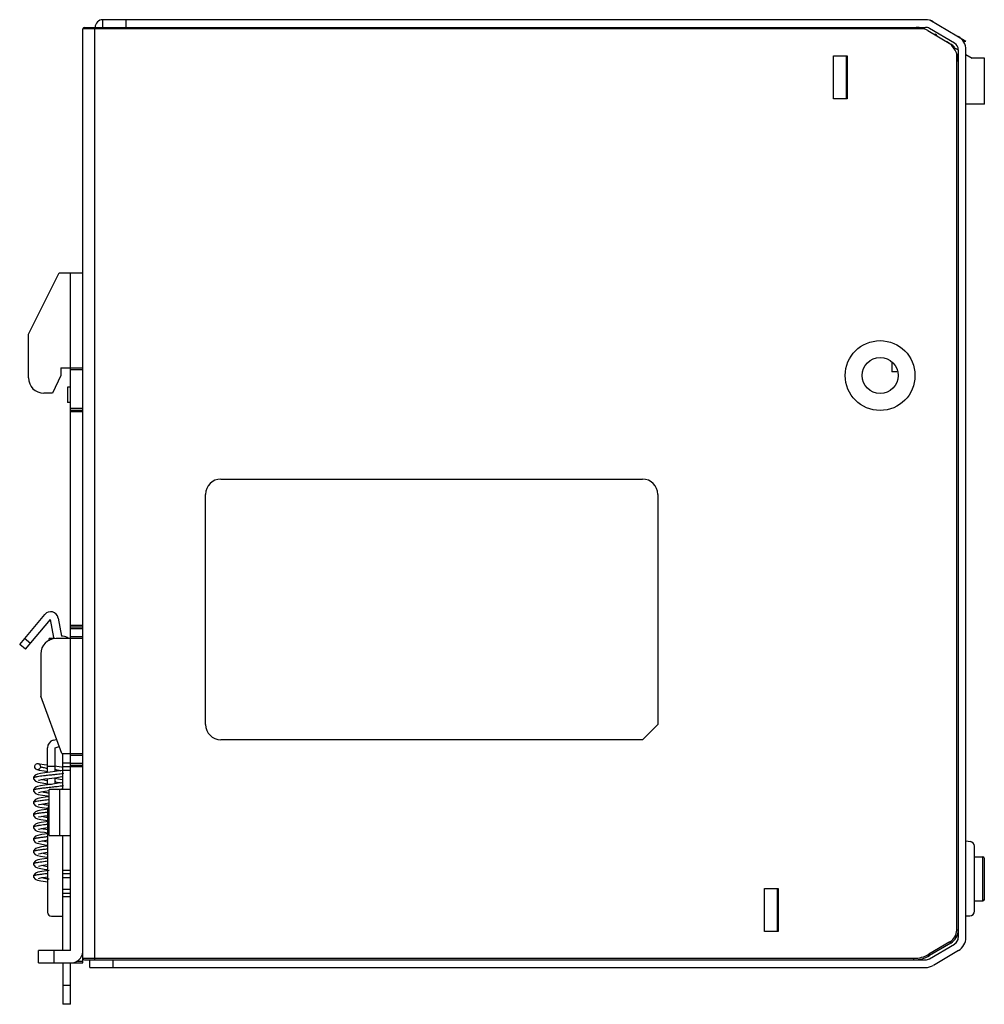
# Model space of a CAD drawing. Header units: millimetres. Extents: x 18 to 144, y 48 to 176.
import ezdxf

# ---------------------------------------------------------------- set-up
doc = ezdxf.new("R2010")
doc.units = ezdxf.units.MM
doc.header["$LTSCALE"] = 14.601325
doc.layers.get('0').update_dxf_attribs({"linetype": 'CONTINUOUS'})

msp = doc.modelspace()

# ---------------------------------------------------------------- linework, layer by layer
at = {"color": 7}
for p, q in [((29.31, 175.47), (29.31, 176.47)), ((136.64, 176.47), (29.31, 176.47)), ((32.31, 176.47), (32.31, 175.47)), ((137.19, 176.4), (137.19, 176.47)), ((137.19, 176.47), (141.91, 173.69)), ((26.71, 53.47), (26.71, 175.27)), ((136.48, 175.27), (26.71, 175.27)), ((26.91, 175.47), (136.64, 175.47)), ((28.21, 175.47), (28.21, 53.87)), ((136.92, 175.06), (139.92, 173.29)), ((140.41, 173.41), (137.15, 175.33)), ((137.75, 174.57), (137.91, 174.57)), ((141.55, 173.69), (141.91, 173.69)), ((140.13, 172.98), (140.9, 172.53)), ((140.71, 57.78), (140.71, 172.07)), ((140.91, 172.55), (140.91, 56.8)), ((141.91, 56.8), (141.91, 172.55)), ((124.61, 166.17), (124.61, 171.77)), ((124.61, 171.77), (126.41, 171.77)), ((126.31, 166.17), (126.31, 171.77)), ((126.41, 171.77), (126.41, 166.17)), ((141.91, 171.94), (142.71, 171.47)), ((144.31, 171.47), (142.71, 171.47)), ((144.31, 165.47), (144.31, 171.47)), ((126.41, 166.17), (124.61, 166.17)), ((144.31, 165.47), (141.91, 165.47)), ((19.61, 135.47), (23.61, 143.47)), ((23.61, 143.47), (26.71, 143.47)), ((25.11, 55.07), (25.11, 143.47)), ((19.61, 129.77), (19.61, 135.47)), ((23.81, 131.07), (23.81, 130.07)), ((23.81, 131.07), (26.71, 131.07)), ((132.26, 131.81), (132.26, 130.57)), ((23.81, 130.07), (22.73, 127.77)), ((26.71, 130.82), (25.11, 130.82)), ((132.89, 130.57), (132.26, 130.57)), ((24.71, 128.57), (24.71, 126.57)), ((25.11, 128.57), (24.71, 128.57)), ((22.73, 127.77), (21.61, 127.77)), ((25.11, 126.57), (24.71, 126.57)), ((25.11, 125.82), (26.71, 125.82)), ((25.11, 125.57), (26.71, 125.57)), ((26.71, 125.32), (25.11, 125.32)), ((44.71, 116.57), (99.71, 116.57)), ((42.71, 84.57), (42.71, 114.57)), ((101.71, 114.57), (101.71, 84.57)), ((18.46, 95.01), (21.74, 98.91)), ((19.23, 94.37), (22.5, 98.27)), ((22.92, 95.9), (22.5, 98.27)), ((23.49, 98.44), (23.91, 96.07)), ((25.11, 97.52), (26.71, 97.52)), ((26.71, 97.27), (25.11, 97.27)), ((26.71, 97.02), (25.11, 97.02)), ((19.87, 95.13), (19.11, 95.78)), ((22.31, 95.48), (22.31, 95.77)), ((22.84, 95.77), (22.31, 95.77)), ((26.71, 95.77), (23.21, 95.77)), ((24.11, 96.07), (23.91, 96.07)), ((25.11, 96.02), (26.71, 96.02)), ((19.23, 94.37), (18.46, 95.01)), ((21.21, 93.77), (21.21, 88.27)), ((23.96, 80.77), (21.21, 88.27)), ((101.71, 84.57), (99.71, 82.57)), ((22.85, 82.5), (23.28, 82.62)), ((99.71, 82.57), (44.71, 82.57)), ((22.1, 78.31), (22.1, 81.54)), ((23.1, 81.54), (23.63, 81.68)), ((23.1, 78.44), (23.1, 81.54)), ((23.96, 80.77), (26.71, 80.77)), ((24.11, 76.07), (24.11, 80.77)), ((26.71, 80.52), (25.11, 80.52)), ((22.06, 78.86), (22.1, 78.86)), ((23.1, 79.07), (22.1, 79.07)), ((24.01, 78.58), (23.6, 78.51)), ((24.11, 78.95), (23.93, 78.99)), ((24.11, 78.61), (24.01, 78.58)), ((24.11, 79.57), (25.11, 79.57)), ((24.11, 79.07), (25.11, 79.07)), ((25.11, 78.57), (24.11, 78.57)), ((25.11, 79.52), (26.71, 79.52)), ((25.11, 79.27), (26.71, 79.27)), ((26.71, 79.02), (25.11, 79.02)), ((20.26, 77.57), (20.26, 77.57)), ((20.97, 77.78), (20.95, 77.77)), ((21.29, 77.38), (21.74, 77.46)), ((22.11, 77.92), (22.07, 77.91)), ((22.1, 76.71), (22.1, 77.51)), ((22.28, 77.94), (22.11, 77.92)), ((23.11, 77.51), (23.05, 77.51)), ((23.1, 76.84), (23.1, 77.64)), ((23.15, 78.03), (23.12, 78.03)), ((20.25, 75.97), (20.25, 75.97)), ((22.15, 76.32), (22.09, 76.32)), ((22.1, 76.77), (22.61, 76.77)), ((22.31, 70.07), (22.31, 76.07)), ((25.11, 76.07), (22.31, 76.07)), ((23.17, 76.43), (23.11, 76.43)), ((23.34, 76.07), (23.78, 76.14)), ((23.96, 76.97), (23.47, 76.89)), ((23.64, 76.07), (23.64, 70.07)), ((23.78, 76.14), (24.11, 76.2)), ((24.11, 77.01), (23.96, 76.97)), ((22.22, 75.64), (22.29, 75.62)), ((20.26, 74.37), (20.26, 74.37)), ((22.11, 73.57), (22.11, 60.07)), ((21.02, 69.32), (21.39, 69.4)), ((22.31, 70.07), (25.11, 70.07)), ((24.11, 55.07), (24.11, 70.07)), ((141.91, 69.38), (142.49, 69.31)), ((20.91, 69.29), (21.02, 69.32)), ((143.01, 60.22), (143.01, 68.71)), ((143.01, 67.3), (144.11, 67.3)), ((144.11, 61.55), (144.11, 67.3)), ((144.31, 61.75), (144.31, 67.1)), ((20.91, 66.09), (21.09, 66.14)), ((24.11, 65.57), (25.11, 65.57)), ((20.26, 64.77), (20.26, 64.77)), ((20.9, 64.49), (21.05, 64.53)), ((21.05, 64.53), (21.36, 64.59)), ((25.11, 65.07), (24.11, 65.07)), ((25.11, 64.57), (24.11, 64.57)), ((24.11, 63.07), (25.11, 63.07)), ((115.61, 63.17), (117.41, 63.17)), ((115.61, 57.57), (115.61, 63.17)), ((117.31, 57.57), (117.31, 63.17)), ((117.41, 63.17), (117.41, 57.57)), ((24.11, 62.57), (25.11, 62.57)), ((25.11, 62.07), (24.11, 62.07)), ((143.01, 61.55), (144.11, 61.55)), ((22.61, 59.57), (24.11, 59.57)), ((141.91, 59.62), (142.41, 59.62)), ((117.41, 57.57), (115.61, 57.57)), ((140.71, 57.78), (140.91, 57.78)), ((139.82, 56.23), (137.05, 54.6)), ((137.15, 54.01), (140.41, 55.93)), ((139.92, 56.06), (137.16, 54.43)), ((139.92, 56.06), (139.82, 56.23)), ((20.91, 53.47), (20.91, 55.07)), ((25.11, 55.07), (20.91, 55.07)), ((22.91, 55.07), (22.91, 53.47)), ((26.71, 54.07), (135.13, 54.07)), ((135.13, 53.87), (135.13, 54.07)), ((137.05, 54.6), (137.16, 54.43)), ((140.92, 55.07), (137.66, 53.15)), ((20.91, 53.47), (26.71, 53.47)), ((24.11, 53.47), (24.11, 48.07)), ((25.11, 48.07), (25.11, 53.47)), ((25.88, 53.72), (26.71, 53.72)), ((26.91, 53.87), (136.64, 53.87)), ((27.61, 52.87), (27.61, 53.87)), ((27.61, 52.87), (136.64, 52.87)), ((30.61, 53.87), (30.61, 52.87)), ((24.11, 50.57), (25.11, 50.57)), ((25.11, 48.07), (24.11, 48.07))]:
    msp.add_line(p, q, dxfattribs=at)
for points in [[(22.43, 78.35), (21.76, 78.26), (21.19, 78.17), (20.78, 78.08), (20.5, 77.97), (20.27, 77.69), (20.26, 77.57)], [(20.7, 78.69), (21.01, 78.61), (21.65, 78.5), (22.1, 78.44)], [(22.1, 79.24), (21.65, 79.3), (21.08, 79.41), (20.92, 79.45)], [(23.6, 78.51), (23.07, 78.43), (22.43, 78.35)], [(23.93, 78.99), (23.3, 79.08), (23.1, 79.11)], [(20.26, 77.57), (20.27, 77.49), (20.51, 77.17), (20.86, 77.04), (21.4, 76.94), (22.11, 76.84)], [(20.91, 77.29), (20.99, 77.32), (21.29, 77.38)], [(21.74, 77.46), (22.32, 77.54), (22.64, 77.58)], [(22.64, 77.58), (23.31, 77.67), (23.94, 77.76), (24.11, 77.8)], [(24.11, 77.35), (23.75, 77.41), (23.11, 77.51)], [(22.43, 76.75), (21.75, 76.66), (21.19, 76.57), (20.79, 76.48), (20.51, 76.37), (20.27, 76.09), (20.25, 75.97)], [(20.25, 75.97), (20.27, 75.87), (20.52, 75.56), (20.89, 75.44), (21.45, 75.33), (22.08, 75.24), (22.31, 75.21)], [(20.92, 75.69), (20.98, 75.71), (21.27, 75.78), (21.74, 75.86), (22.33, 75.94)], [(23.47, 76.89), (22.8, 76.8), (22.43, 76.75)], [(22.31, 75.13), (21.85, 75.07), (21.25, 74.98), (20.81, 74.89), (20.51, 74.78), (20.27, 74.49), (20.26, 74.37)], [(20.26, 74.37), (20.27, 74.27), (20.53, 73.96), (20.86, 73.84), (21.09, 73.79), (21.7, 73.69), (22.12, 73.64)], [(22.31, 73.53), (21.9, 73.48), (21.28, 73.39), (20.83, 73.29), (20.53, 73.19), (20.28, 72.92), (20.26, 72.77)], [(20.92, 74.1), (20.99, 74.12), (21.3, 74.18), (21.79, 74.26), (22.31, 74.33)], [(22.11, 71.91), (21.9, 71.88), (21.28, 71.78), (20.82, 71.69), (20.52, 71.58), (20.27, 71.3), (20.25, 71.17)], [(20.26, 72.77), (20.26, 72.7), (20.47, 72.39), (20.78, 72.27), (21.23, 72.17), (21.82, 72.08), (22.11, 72.04)], [(20.91, 72.49), (20.98, 72.51), (21.26, 72.58)], [(21.26, 72.58), (21.71, 72.65), (22.11, 72.71)], [(20.25, 71.17), (20.27, 71.08), (20.48, 70.79), (20.76, 70.67), (21.15, 70.58), (21.68, 70.5), (22.11, 70.44)], [(20.92, 70.9), (20.99, 70.92), (21.31, 70.99)], [(21.31, 70.99), (21.83, 71.07), (22.11, 71.11)], [(22.11, 70.31), (22.08, 70.3), (21.37, 70.2), (20.85, 70.1), (20.52, 69.98), (20.27, 69.69), (20.26, 69.57)], [(20.26, 69.57), (20.26, 69.5), (20.47, 69.19), (20.76, 69.07), (21.16, 68.98), (21.74, 68.89), (22.11, 68.84)], [(21.39, 69.4), (21.97, 69.49), (22.11, 69.51)], [(22.11, 68.71), (21.92, 68.68), (21.29, 68.59), (20.83, 68.49), (20.52, 68.38), (20.27, 68.1), (20.26, 67.97)], [(20.26, 67.97), (20.26, 67.89), (20.48, 67.59), (20.77, 67.47), (21.17, 67.38), (21.74, 67.29), (22.11, 67.24)], [(22.11, 67.11), (22.01, 67.09), (21.33, 66.99), (20.85, 66.9), (20.52, 66.78), (20.28, 66.5), (20.26, 66.37)], [(20.9, 67.69), (20.95, 67.7), (21.18, 67.76)], [(21.18, 67.76), (21.56, 67.83), (22.06, 67.9), (22.11, 67.91)], [(20.26, 66.37), (20.26, 66.3), (20.48, 65.99), (20.79, 65.86), (21.24, 65.77), (21.89, 65.67), (22.11, 65.64)], [(22.31, 65.53), (21.96, 65.49), (21.33, 65.39), (20.84, 65.3), (20.52, 65.18), (20.27, 64.89), (20.26, 64.77)], [(21.09, 66.14), (21.48, 66.21), (22.03, 66.3), (22.11, 66.31)], [(20.26, 64.77), (20.27, 64.67), (20.5, 64.38), (20.8, 64.26), (21.24, 64.17), (21.82, 64.08), (22.11, 64.04)], [(21.36, 64.59), (21.81, 64.67), (22.11, 64.71)]]:
    msp.add_lwpolyline(points, dxfattribs=at)
for radius in [4.55, 2.35]:
    msp.add_circle((130.71, 130.07), radius, dxfattribs=at)
for centre, radius, start, end in [((29.31, 175.47), 1, 90, 180), ((136.64, 174.47), 2, 59.5, 90), ((26.91, 175.27), 0.2, 90, 180), ((135.4, 172.47), 3, 59.5, 90), ((136.64, 174.47), 1, 59.5, 90), ((137.91, 174.37), 0.2, 0, 90), ((137.91, 171), 3, 0, 59.5), ((139.91, 172.55), 1, 0, 59.5), ((139.91, 172.55), 2, 0, 59.5), ((138.91, 171.57), 2, 41.7046, 59.5), ((21.61, 129.77), 2, 180, 270), ((44.71, 114.57), 2, 90, 180), ((99.71, 114.57), 2, 0, 90), ((22.5, 98.27), 1, 10, 140), ((23.21, 93.77), 2, 90, 180), ((23.91, 96.07), 1, 190, 198.7707), ((24.11, 95.07), 1, 45, 90), ((44.71, 84.57), 2, 180, 270), ((23.1, 81.54), 1, 105, 180), ((19.32, 56.86), 22.15, 79.9115, 80.1559), ((26.06, 100.06), 23.15, 259.9302, 260.1642), ((19.01, 53.47), 23.97, 79.9748, 80.1562), ((22.42, 66.5), 9.78, 98.8017, 99.1265), ((22.61, 73.57), 0.5, 128.297, 180), ((22.58, 62.32), 10.78, 98.6442, 98.9778), ((22.55, 60.84), 10.66, 98.6442, 99.0128), ((22.55, 59.32), 10.57, 98.7292, 99.0163), ((22.43, 58.49), 9.79, 98.7367, 99.1762), ((142.41, 68.71), 0.6, 0, 82.4054), ((144.11, 67.1), 0.2, 0, 90), ((22.51, 56.31), 10.38, 98.7087, 99.1362), ((22.53, 54.66), 10.43, 98.7004, 98.9662), ((27.29, 94.3), 30.29, 260.1035, 260.519), ((144.11, 61.75), 0.2, 270, 360), ((22.61, 60.07), 0.5, 180, 270), ((142.41, 60.22), 0.6, 270, 360), ((138.91, 57.78), 1.8, 300.5, 360), ((138.91, 57.78), 2, 300.5, 360), ((139.91, 56.8), 1, 300.5, 360), ((139.91, 56.8), 2, 300.5, 360), ((25.11, 55.07), 1.6, 270, 354.0998), ((26.91, 54.07), 0.2, 180, 270), ((135.13, 57.87), 3.8, 270, 300.5), ((135.13, 57.87), 4, 270, 300.5), ((136.64, 54.87), 1, 270, 300.5), ((136.64, 54.87), 2, 270, 300.5)]:
    msp.add_arc(centre, radius, start, end, dxfattribs=at)
for points, knots in [([(20.43, 79.07), (20.43, 79.14), (20.46, 79.26), (20.58, 79.41), (20.75, 79.48), (20.87, 79.47), (20.92, 79.45)], [0, 0, 0, 0, 0.260572, 0.513735, 0.75821, 1, 1, 1, 1]), ([(20.7, 78.69), (20.62, 78.71), (20.48, 78.82), (20.43, 78.99), (20.43, 79.07)], [0, 0, 0, 0, 0.488711, 1, 1, 1, 1]), ([(21.17, 79.07), (21.17, 79.01), (21.15, 78.89), (21.03, 78.74), (20.87, 78.66), (20.75, 78.67), (20.7, 78.69)], [0, 0, 0, 0, 0.260464, 0.513764, 0.758429, 1, 1, 1, 1]), ([(20.92, 79.45), (21, 79.42), (21.13, 79.32), (21.17, 79.15), (21.17, 79.07)], [0, 0, 0, 0, 0.489118, 1, 1, 1, 1]), ([(21.17, 79.07), (21.22, 79.05), (21.34, 79.01), (21.64, 78.94), (21.88, 78.9), (22.06, 78.86)], [0, 0, 0, 0, 0.17384, 0.404818, 1, 1, 1, 1]), ([(23.2, 78.67), (23.31, 78.65), (23.53, 78.61), (23.74, 78.57), (23.83, 78.54)], [0, 0, 0, 0, 0.547416, 1, 1, 1, 1]), ([(20.95, 77.77), (20.85, 77.76), (20.71, 77.74), (20.54, 77.7), (20.44, 77.68), (20.36, 77.65), (20.3, 77.63), (20.26, 77.6), (20.26, 77.57)], [0, 0, 0, 0, 0.406758, 0.573478, 0.713373, 0.82498, 0.908346, 1, 1, 1, 1]), ([(22.07, 77.91), (21.97, 77.9), (21.6, 77.86), (21.23, 77.82), (20.97, 77.78)], [0, 0, 0, 0, 0.275604, 1, 1, 1, 1]), ([(21.38, 77.41), (21.47, 77.38), (21.68, 77.33), (21.9, 77.29), (22.01, 77.27)], [0, 0, 0, 0, 0.451492, 1, 1, 1, 1]), ([(23.12, 78.03), (23.05, 78.02), (22.77, 77.99), (22.49, 77.96), (22.28, 77.94)], [0, 0, 0, 0, 0.247561, 1, 1, 1, 1]), ([(24.18, 78.16), (24.11, 78.15), (23.76, 78.1), (23.42, 78.06), (23.15, 78.03)], [0, 0, 0, 0, 0.223651, 1, 1, 1, 1]), ([(23.18, 77.08), (23.3, 77.06), (23.51, 77.02), (23.73, 76.97), (23.83, 76.94)], [0, 0, 0, 0, 0.548526, 1, 1, 1, 1]), ([(20.87, 76.16), (20.78, 76.15), (20.63, 76.12), (20.46, 76.08), (20.35, 76.05), (20.3, 76.02), (20.25, 75.99), (20.25, 75.97)], [0, 0, 0, 0, 0.404447, 0.707832, 0.819741, 0.904681, 1, 1, 1, 1]), ([(22.09, 76.32), (21.88, 76.29), (21.49, 76.25), (21.1, 76.2), (20.92, 76.17)], [0, 0, 0, 0, 0.539336, 1, 1, 1, 1]), ([(21.38, 75.81), (21.5, 75.77), (21.78, 75.71), (22.06, 75.66), (22.22, 75.64)], [0, 0, 0, 0, 0.447517, 1, 1, 1, 1]), ([(23.11, 76.43), (23.03, 76.42), (22.71, 76.38), (22.39, 76.35), (22.15, 76.32)], [0, 0, 0, 0, 0.248365, 1, 1, 1, 1]), ([(24.19, 76.56), (24.11, 76.55), (23.77, 76.5), (23.43, 76.46), (23.17, 76.43)], [0, 0, 0, 0, 0.223418, 1, 1, 1, 1]), ([(20.98, 74.58), (20.87, 74.56), (20.73, 74.54), (20.55, 74.5), (20.45, 74.48), (20.37, 74.45), (20.31, 74.43), (20.27, 74.4), (20.26, 74.38), (20.26, 74.37)], [0, 0, 0, 0, 0.405926, 0.572397, 0.711961, 0.823188, 0.906311, 0.963107, 1, 1, 1, 1]), ([(22.3, 74.74), (22.06, 74.71), (21.62, 74.66), (21.18, 74.61), (20.98, 74.58)], [0, 0, 0, 0, 0.5384, 1, 1, 1, 1]), ([(21.37, 74.21), (21.51, 74.17), (21.81, 74.11), (22.12, 74.05), (22.29, 74.03)], [0, 0, 0, 0, 0.444931, 1, 1, 1, 1]), ([(20.9, 72.97), (20.81, 72.95), (20.68, 72.93), (20.52, 72.9), (20.43, 72.87), (20.35, 72.85), (20.3, 72.82), (20.26, 72.79), (20.26, 72.77)], [0, 0, 0, 0, 0.404926, 0.570821, 0.710479, 0.822726, 0.906907, 1, 1, 1, 1]), ([(22.09, 73.12), (21.89, 73.09), (21.51, 73.05), (21.14, 73), (20.96, 72.98)], [0, 0, 0, 0, 0.537567, 1, 1, 1, 1]), ([(21.37, 72.61), (21.48, 72.58), (21.72, 72.53), (21.96, 72.48), (22.09, 72.46)], [0, 0, 0, 0, 0.449262, 1, 1, 1, 1]), ([(20.88, 71.36), (20.79, 71.35), (20.67, 71.33), (20.51, 71.29), (20.42, 71.27), (20.35, 71.25), (20.3, 71.22), (20.25, 71.19), (20.25, 71.17)], [0, 0, 0, 0, 0.407201, 0.572301, 0.710566, 0.821657, 0.90568, 1, 1, 1, 1]), ([(22.09, 71.52), (21.99, 71.51), (21.61, 71.46), (21.23, 71.42), (20.95, 71.37)], [0, 0, 0, 0, 0.275891, 1, 1, 1, 1]), ([(21.37, 71.01), (21.48, 70.98), (21.72, 70.93), (21.96, 70.88), (22.09, 70.86)], [0, 0, 0, 0, 0.449135, 1, 1, 1, 1]), ([(20.89, 69.76), (20.8, 69.75), (20.67, 69.73), (20.52, 69.7), (20.43, 69.67), (20.35, 69.65), (20.3, 69.62), (20.26, 69.59), (20.26, 69.57)], [0, 0, 0, 0, 0.405463, 0.571505, 0.711122, 0.82307, 0.906846, 1, 1, 1, 1]), ([(22.08, 69.92), (21.88, 69.89), (21.5, 69.85), (21.12, 69.8), (20.94, 69.77)], [0, 0, 0, 0, 0.538804, 1, 1, 1, 1]), ([(21.37, 69.41), (21.48, 69.38), (21.72, 69.33), (21.96, 69.28), (22.1, 69.26)], [0, 0, 0, 0, 0.448744, 1, 1, 1, 1]), ([(20.86, 68.16), (20.78, 68.15), (20.66, 68.13), (20.51, 68.09), (20.42, 68.07), (20.35, 68.05), (20.29, 68.02), (20.26, 67.99), (20.26, 67.97)], [0, 0, 0, 0, 0.403853, 0.568845, 0.707838, 0.820017, 0.90502, 1, 1, 1, 1]), ([(22.08, 68.32), (21.88, 68.29), (21.49, 68.25), (21.11, 68.2), (20.94, 68.17)], [0, 0, 0, 0, 0.538345, 1, 1, 1, 1]), ([(21.37, 67.81), (21.48, 67.78), (21.72, 67.73), (21.96, 67.68), (22.09, 67.66)], [0, 0, 0, 0, 0.44988, 1, 1, 1, 1]), ([(20.87, 66.56), (20.78, 66.55), (20.66, 66.53), (20.5, 66.49), (20.42, 66.47), (20.35, 66.45), (20.29, 66.42), (20.26, 66.39), (20.26, 66.37)], [0, 0, 0, 0, 0.407758, 0.573508, 0.711742, 0.822296, 0.905668, 1, 1, 1, 1]), ([(22.08, 66.72), (21.98, 66.7), (21.6, 66.66), (21.22, 66.61), (20.94, 66.57)], [0, 0, 0, 0, 0.276707, 1, 1, 1, 1]), ([(21.37, 66.21), (21.48, 66.18), (21.72, 66.13), (21.96, 66.08), (22.09, 66.06)], [0, 0, 0, 0, 0.448196, 1, 1, 1, 1]), ([(20.9, 64.97), (20.81, 64.95), (20.68, 64.93), (20.52, 64.9), (20.43, 64.87), (20.36, 64.85), (20.3, 64.82), (20.26, 64.79), (20.26, 64.77)], [0, 0, 0, 0, 0.404249, 0.569701, 0.709123, 0.821538, 0.906416, 1, 1, 1, 1]), ([(21.3, 65.02), (21.27, 65.02), (21.15, 65), (21.03, 64.99), (20.95, 64.97)], [0, 0, 0, 0, 0.264613, 1, 1, 1, 1]), ([(22.08, 65.12), (22.01, 65.11), (21.75, 65.08), (21.49, 65.05), (21.3, 65.02)], [0, 0, 0, 0, 0.263158, 1, 1, 1, 1]), ([(21.38, 64.61), (21.48, 64.58), (21.72, 64.53), (21.95, 64.48), (22.08, 64.46)], [0, 0, 0, 0, 0.450938, 1, 1, 1, 1])]:
    msp.add_open_spline(points, degree=3, knots=knots, dxfattribs=at)

doc.saveas('drawing.dxf')
